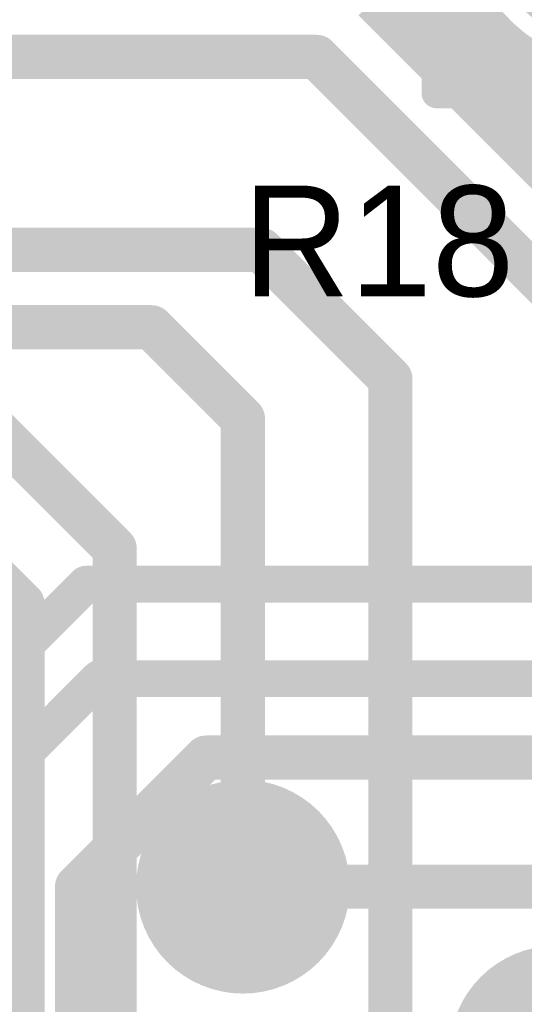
# Model space of a CAD drawing. Extents: x 7.17 to 14.1, y 4 to 11.75.
# Tile 92 of 214: x 9.1 to 9.23, y 7.4 to 7.67. Entities that reach past the tile are written whole.
import ezdxf

# ---------------------------------------------------------------- set-up
doc = ezdxf.new("R2010")
doc.units = 0
doc.layers.get('0').update_dxf_attribs({"linetype": 'CONTINUOUS'})
for name, color, linetype in [('BOTTOMLAYER', 5, 'CONTINUOUS'), ('BOTTOMSOLDER', 6, 'CONTINUOUS'), ('INTERNALPLANE1', 76, 'CONTINUOUS'), ('MECHANICAL1', 6, 'CONTINUOUS'), ('MULTILAYER', 9, 'CONTINUOUS'), ('TOPLAYER', 1, 'CONTINUOUS'), ('TOPOVERLAY', 2, 'CONTINUOUS'), ('TOPSOLDER', 216, 'CONTINUOUS')]:
    doc.layers.add(name, color=color, linetype=linetype)

# ---------------------------------------------------------------- blocks, each defined once
blk = doc.blocks.new('HDR5_87')
at = {"layer": 'BOTTOMSOLDER', "const_width": 0.0365}
blk.add_lwpolyline([(0.38175, 0, 1), (0.41825, 0, 1)], format="xyb", close=True, dxfattribs=at)
at = {"layer": 'MULTILAYER', "const_width": 0.0325}
blk.add_lwpolyline([(0.38375, 0, 1), (0.41625, 0, 1)], format="xyb", close=True, dxfattribs=at)
at = {"layer": 'TOPOVERLAY', "const_width": 0.008}
for points in [[(0.45, 0.05), (-0.05, 0.05)], [(0.45, 0.05), (0.45, -0.05)]]:
    blk.add_lwpolyline(points, dxfattribs=at)
at = {"layer": 'TOPOVERLAY', "const_width": 0.004}
blk.add_lwpolyline([(0.448, 0.05, 1), (0.452, 0.05, 1)], format="xyb", close=True, dxfattribs=at)
blk.add_lwpolyline([(0.448, 0.05, 1), (0.452, 0.05, 1)], format="xyb", close=True, dxfattribs=at)
at = {"layer": 'TOPSOLDER', "const_width": 0.0365}
blk.add_lwpolyline([(0.38175, 0, 1), (0.41825, 0, 1)], format="xyb", close=True, dxfattribs=at)

msp = doc.modelspace()

# ---------------------------------------------------------------- linework, layer by layer
at = {"layer": 'BOTTOMLAYER', "const_width": 0.008}
msp.add_lwpolyline([(9.306404, 7.695, -1.029446), (9.213482, 7.697697)], format="xyb", dxfattribs=at)
at = {"layer": 'BOTTOMLAYER'}
for points, const_width in [([(9.174515, 7.69), (9.339611, 7.524904)], 0.008), ([(9.181586, 7.69), (9.346683, 7.524904)], 0.008), ([(9.188658, 7.69), (9.353754, 7.524904)], 0.008), ([(9.195729, 7.69), (9.360825, 7.524904)], 0.008), ([(9.193972, 7.666621), (9.214136, 7.686784)], 0.008), ([(9.197508, 7.663085), (9.215528, 7.681106)], 0.008), ([(9.201043, 7.65955), (9.217472, 7.675979)], 0.008), ([(9.204579, 7.656014), (9.219885, 7.67132)], 0.008), ([(9.191579, 7.669014), (9.256515, 7.604078)], 0.008), ([(9.208115, 7.652479), (9.222718, 7.667082)], 0.008), ([(9.21165, 7.648943), (9.225943, 7.663236)], 0.008), ([(9.215186, 7.645408), (9.229551, 7.659773)], 0.008), ([(7.467405, 7.654904), (9.177405, 7.654904)], 0.012), ([(9.177405, 7.654904), (9.242405, 7.589904)], 0.012), ([(9.218721, 7.641872), (9.233543, 7.656694)], 0.008), ([(9.222257, 7.638336), (9.237936, 7.654016)], 0.008), ([(9.225792, 7.634801), (9.242765, 7.651774)], 0.008), ([(9.229328, 7.631265), (9.248089, 7.650026)], 0.008), ([(9.232863, 7.62773), (9.254009, 7.648875)], 0.008), ([(9.236399, 7.624194), (9.260712, 7.648507)], 0.008), ([(8.749804, 7.602582), (9.162405, 7.602582)], 0.012), ([(9.162405, 7.602582), (9.197405, 7.567582)], 0.012), ([(8.822604, 7.581596), (9.132604, 7.581596)], 0.012), ([(9.132604, 7.581596), (9.157405, 7.556795)], 0.012), ([(9.197405, 7.369904), (9.197405, 7.567582)], 0.012), ([(9.082604, 7.561596), (9.122604, 7.521596)], 0.012), ([(9.157405, 7.429904), (9.157405, 7.556795)], 0.012), ([(9.062604, 7.541596), (9.097604, 7.506596)], 0.012), ([(9.122604, 7.379705), (9.122604, 7.521596)], 0.012), ([(9.097604, 7.366596), (9.097604, 7.506596)], 0.012)]:
    msp.add_lwpolyline(points, dxfattribs=dict(at, const_width=const_width))
for points, const_width in [([(9.220718, 7.667082, 1), (9.224718, 7.667082, 1)], 0.004), ([(9.191972, 7.666621, 1), (9.195972, 7.666621, 1)], 0.004), ([(9.195508, 7.663085, 1), (9.199508, 7.663085, 1)], 0.004), ([(9.223943, 7.663236, 1), (9.227943, 7.663236, 1)], 0.004), ([(9.199043, 7.65955, 1), (9.203043, 7.65955, 1)], 0.004), ([(9.227551, 7.659773, 1), (9.231551, 7.659773, 1)], 0.004), ([(9.174405, 7.654904, 1), (9.180405, 7.654904, 1)], 0.006), ([(9.174405, 7.654904, 1), (9.180405, 7.654904, 1)], 0.006), ([(9.231543, 7.656694, 1), (9.235543, 7.656694, 1)], 0.004), ([(9.202579, 7.656014, 1), (9.206579, 7.656014, 1)], 0.004), ([(9.206114, 7.652479, 1), (9.210114, 7.652479, 1)], 0.004), ([(9.20965, 7.648943, 1), (9.21365, 7.648943, 1)], 0.004), ([(9.213186, 7.645408, 1), (9.217186, 7.645408, 1)], 0.004), ([(9.216721, 7.641872, 1), (9.220721, 7.641872, 1)], 0.004), ([(9.220257, 7.638336, 1), (9.224257, 7.638336, 1)], 0.004), ([(9.223792, 7.634801, 1), (9.227792, 7.634801, 1)], 0.004), ([(9.227328, 7.631265, 1), (9.231328, 7.631265, 1)], 0.004), ([(9.230863, 7.62773, 1), (9.234863, 7.62773, 1)], 0.004), ([(9.234399, 7.624194, 1), (9.238399, 7.624194, 1)], 0.004), ([(9.159405, 7.602582, 1), (9.165405, 7.602582, 1)], 0.006), ([(9.159405, 7.602582, 1), (9.165405, 7.602582, 1)], 0.006), ([(9.129604, 7.581596, 1), (9.135604, 7.581596, 1)], 0.006), ([(9.129604, 7.581596, 1), (9.135604, 7.581596, 1)], 0.006), ([(9.194405, 7.567582, 1), (9.200405, 7.567582, 1)], 0.006), ([(9.194405, 7.567582, 1), (9.200405, 7.567582, 1)], 0.006), ([(9.154405, 7.556795, 1), (9.160405, 7.556795, 1)], 0.006), ([(9.154405, 7.556795, 1), (9.160405, 7.556795, 1)], 0.006), ([(9.119604, 7.521596, 1), (9.125604, 7.521596, 1)], 0.006), ([(9.119604, 7.521596, 1), (9.125604, 7.521596, 1)], 0.006), ([(9.094604, 7.506596, 1), (9.100604, 7.506596, 1)], 0.006), ([(9.094604, 7.506596, 1), (9.100604, 7.506596, 1)], 0.006), ([(9.154405, 7.429904, 1), (9.160405, 7.429904, 1)], 0.006)]:
    msp.add_lwpolyline(points, format="xyb", close=True, dxfattribs=dict(at, const_width=const_width))
at = {"layer": 'BOTTOMSOLDER', "const_width": 0.0215}
for points in [[(9.146655, 7.429904, 1), (9.168155, 7.429904, 1)], [(9.231655, 7.384904, 1), (9.253155, 7.384904, 1)]]:
    msp.add_lwpolyline(points, format="xyb", close=True, dxfattribs=at)
at = {"layer": 'INTERNALPLANE1'}
for points, const_width in [([(9.240904, 7.695, 1), (9.278904, 7.695, 1)], 0.038), ([(9.142905, 7.429904, 1), (9.171905, 7.429904, 1)], 0.029), ([(9.227905, 7.384904, 1), (9.256905, 7.384904, 1)], 0.029)]:
    msp.add_lwpolyline(points, format="xyb", close=True, dxfattribs=dict(at, const_width=const_width))
at = {"layer": 'MECHANICAL1', "const_width": 0.01}
for points in [[(9.214904, 7.6525), (9.214904, 7.7375)], [(9.214904, 7.6525), (9.704904, 7.6525)]]:
    msp.add_lwpolyline(points, dxfattribs=at)
at = {"layer": 'MECHANICAL1', "const_width": 0.005}
msp.add_lwpolyline([(9.212404, 7.6525, 1), (9.217404, 7.6525, 1)], format="xyb", close=True, dxfattribs=at)
msp.add_lwpolyline([(9.212404, 7.6525, 1), (9.217404, 7.6525, 1)], format="xyb", close=True, dxfattribs=at)
at = {"layer": 'TOPLAYER'}
for points, const_width in [([(9.072769, 7.469875), (9.114804, 7.51191)], 0.01), ([(9.114804, 7.51191), (9.347404, 7.51191)], 0.01), ([(9.091769, 7.459708), (9.118381, 7.48632)], 0.01), ([(9.118381, 7.48632), (9.347404, 7.48632)], 0.01), ([(9.112405, 7.429904), (9.147405, 7.464904)], 0.012), ([(9.147405, 7.464904), (9.267405, 7.464904)], 0.012), ([(9.112405, 7.284268), (9.112405, 7.429904)], 0.012), ([(9.157405, 7.429904), (9.257405, 7.429904)], 0.012)]:
    msp.add_lwpolyline(points, dxfattribs=dict(at, const_width=const_width))
for points, const_width in [([(9.112304, 7.51191, 1), (9.117304, 7.51191, 1)], 0.005), ([(9.112304, 7.51191, 1), (9.117304, 7.51191, 1)], 0.005), ([(9.115881, 7.48632, 1), (9.120881, 7.48632, 1)], 0.005), ([(9.115881, 7.48632, 1), (9.120881, 7.48632, 1)], 0.005), ([(9.144405, 7.464904, 1), (9.150405, 7.464904, 1)], 0.006), ([(9.144405, 7.464904, 1), (9.150405, 7.464904, 1)], 0.006), ([(9.109405, 7.429904, 1), (9.115405, 7.429904, 1)], 0.006), ([(9.109405, 7.429904, 1), (9.115405, 7.429904, 1)], 0.006), ([(9.154405, 7.429904, 1), (9.160405, 7.429904, 1)], 0.006)]:
    msp.add_lwpolyline(points, format="xyb", close=True, dxfattribs=dict(at, const_width=const_width))
at = {"layer": 'TOPSOLDER', "const_width": 0.0215}
for points in [[(9.146655, 7.429904, 1), (9.168155, 7.429904, 1)], [(9.231655, 7.384904, 1), (9.253155, 7.384904, 1)]]:
    msp.add_lwpolyline(points, format="xyb", close=True, dxfattribs=at)

# ---------------------------------------------------------------- block references
at = {"rotation": 180}
msp.add_blockref('HDR5_87', (9.659904, 7.695), dxfattribs=at)

# ---------------------------------------------------------------- texts
at = {"layer": 'TOPOVERLAY'}
msp.add_text('R18', height=0.03, dxfattribs=at).set_placement((9.157404, 7.59))

doc.saveas('drawing.dxf')
